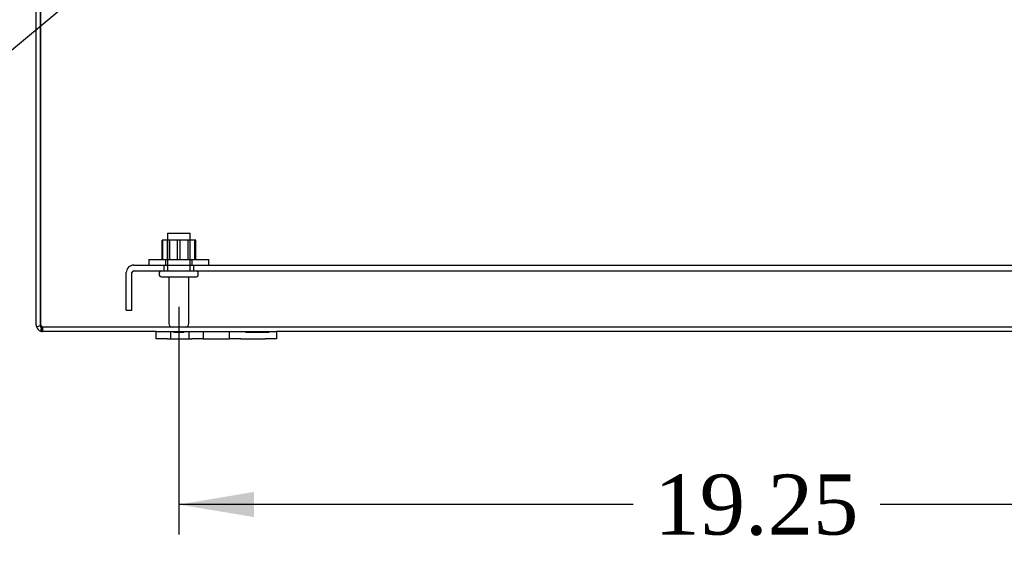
# Model space of a CAD drawing. Header units: inches. Extents: x 1 to 240, y -1 to 159.
# Tile 2 of 65: x 58 to 74, y 15 to 24. Entities that reach past the tile are written whole.
import ezdxf
from ezdxf import colors
from ezdxf.entities.mleader import LeaderData, LeaderLine
from ezdxf.enums import TextEntityAlignment as Align
from ezdxf.lldxf.tags import DXFTag
from ezdxf.math import Vec2, Vec3

# ---------------------------------------------------------------- set-up
doc = ezdxf.new("R2010")
doc.units = ezdxf.units.IN
doc.header["$MEASUREMENT"] = 0
for name, color, linetype in [('COM40679', 7, 'Continuous'), ('COM70726-4', 7, 'Continuous'), ('Default', 7, 'Continuous'), ('FET07720', 7, 'Continuous'), ('NTS166105', 7, 'Continuous'), ('STD26089', 7, 'Continuous'), ('WAF25059', 7, 'Continuous')]:
    doc.layers.add(name, color=color, linetype=linetype)
doc.styles.add('SEACAD_Times_New_Roman', font='times.ttf')
tags = doc.linetypes.add('HIDDEN2', pattern=[0.1875, 0.125, -0.0625]).pattern_tags.tags
tags[6:7] = [DXFTag(74, 4), DXFTag(75, 0), DXFTag(340, '0'), DXFTag(46, 0.0), DXFTag(50, 0.0), DXFTag(44, 0.0), DXFTag(45, 0.0)]
tags[4:5] = [DXFTag(74, 4), DXFTag(75, 0), DXFTag(340, '0'), DXFTag(46, 0.0), DXFTag(50, 0.0), DXFTag(44, 0.0), DXFTag(45, 0.0)]
doc.dimstyles.new('HAMMOND_(STH_-_240x160)', dxfattribs={"dimtxt": 1, "dimasz": 1.25, "dimexe": 0.5, "dimexo": 0.5, "dimgap": 0.25, "dimtad": 0, "dimtih": 1, "dimtoh": 1, "dimlfac": 0.125, "dimzin": 0, "dimdsep": 46, "dimtxsty": 'SEACAD_Times_New_Roman', "dimblk1": '_SE_FILLED', "dimblk2": '_SE_FILLED', "dimsah": 1, "dimcen": 0.5, "dimadec": 0, "dimazin": 0, "dimtfac": 0.8, "dimtofl": 0, "dimtmove": 0, "dimatfit": 3, "dimfxl": 1, "dimtolj": 1, "dimtzin": 0, "dimarcsym": 0})

# ---------------------------------------------------------------- blocks, each defined once
blk = doc.blocks.new('SE8')
at = {"layer": 'COM40679', "color": 7, "linetype": 'HIDDEN2'}
for p, q in [((59.426, 19.936), (80.176, 19.936)), ((59.426, 19.841), (80.176, 19.841)), ((59.926, 19.936), (59.926, 19.841)), ((60.426, 19.841), (60.426, 19.936)), ((59.301, 19.186), (59.301, 19.811)), ((59.396, 19.186), (59.396, 19.811)), ((59.301, 19.186), (59.396, 19.186))]:
    blk.add_line(p, q, dxfattribs=at)
for radius in [0.125, 0.03]:
    blk.add_arc((59.426, 19.811), radius, 90, 180, dxfattribs=at)
at = {"layer": 'COM70726-4', "color": 7, "linetype": 'Continuous'}
for p, q in [((57.801, 18.94), (57.801, 28.691)), ((57.873, 18.94), (57.873, 28.691)), ((57.873, 28.691), (57.873, 18.94)), ((57.806, 18.908), (57.873, 18.929)), ((57.873, 18.929), (57.873, 18.94)), ((57.873, 18.94), (57.873, 18.908)), ((59.801, 18.832), (57.909, 18.832)), ((77.801, 18.832), (61.801, 18.832))]:
    blk.add_line(p, q, dxfattribs=at)
at = {"layer": 'COM70726-4', "color": 7, "linetype": 'HIDDEN2'}
for p, q in [((57.894, 18.864), (57.894, 18.915)), ((81.693, 18.904), (57.909, 18.904)), ((57.909, 18.904), (57.909, 18.832))]:
    blk.add_line(p, q, dxfattribs=at)
at = {"layer": 'COM70726-4', "color": 7, "linetype": 'Continuous'}
for centre, radius, start, end in [((57.909, 18.94), 0.108, 180, 197.1113), ((57.909, 18.94), 0.108, 197.1113, 251.8777), ((58.671, 18.715), 0.804, 167.2507, 171.2208), ((58.668, 18.715), 0.802, 167.2036, 171.1938), ((57.909, 18.94), 0.108, 251.8777, 270)]:
    blk.add_arc(centre, radius, start, end, dxfattribs=at)
at = {"layer": 'COM70726-4', "color": 7, "linetype": 'HIDDEN2'}
for centre, radius, start, end in [((57.909, 18.94), 0.036, 180, 197.8112), ((57.909, 18.94), 0.036, 197.8112, 238.1143), ((58.668, 18.715), 0.802, 169.5304, 171.1938), ((58.671, 18.715), 0.804, 169.5785, 171.2208), ((58.671, 18.715), 0.804, 165.9807, 167.2507), ((58.668, 18.715), 0.802, 165.9388, 167.2036), ((57.909, 18.94), 0.036, 238.1143, 270)]:
    blk.add_arc(centre, radius, start, end, dxfattribs=at)
for major_axis, start_param, end_param in [((0, -0.036), 4.712389, 5.023252), ((0, 0.036), 2.585083, 3.141593)]:
    blk.add_ellipse((57.909, 18.94), major_axis=major_axis, ratio=0.996907, start_param=start_param, end_param=end_param, dxfattribs=at)
at = {"layer": 'COM70726-4', "color": 7, "linetype": 'Continuous'}
blk.add_ellipse((57.909, 18.94), major_axis=(0, 0.108), ratio=0.996907, start_param=2.825298, end_param=3.141593, dxfattribs=at)
blk.add_open_spline([(57.876, 18.837), (57.879, 18.838), (57.882, 18.84), (57.887, 18.843), (57.889, 18.845), (57.891, 18.85), (57.892, 18.852), (57.894, 18.858), (57.894, 18.861), (57.894, 18.872), (57.892, 18.879), (57.887, 18.891), (57.885, 18.895), (57.88, 18.902), (57.877, 18.906), (57.873, 18.908)], degree=3, knots=[0, 0, 0, 0, 0.125, 0.125, 0.25, 0.25, 0.375, 0.375, 0.5, 0.5, 0.75, 0.75, 0.875, 0.875, 1, 1, 1, 1], dxfattribs=at)
at = {"layer": 'COM70726-4', "color": 7, "linetype": 'HIDDEN2'}
blk.add_open_spline([(57.89, 18.91), (57.892, 18.911), (57.894, 18.912), (57.894, 18.916), (57.894, 18.917), (57.892, 18.919), (57.891, 18.92), (57.889, 18.923), (57.886, 18.925), (57.881, 18.927), (57.878, 18.928), (57.875, 18.929)], degree=3, knots=[0, 0, 0, 0, 0.25, 0.25, 0.375, 0.375, 0.5, 0.5, 0.75, 0.75, 1, 1, 1, 1], dxfattribs=at)
at = {"layer": 'FET07720', "color": 7, "linetype": 'Continuous'}
for p, q in [((59.801, 18.832), (59.989, 18.832)), ((59.801, 18.707), (59.801, 18.832)), ((59.989, 18.707), (59.801, 18.707)), ((59.989, 18.832), (60.395, 18.832)), ((59.989, 18.707), (60.395, 18.707)), ((60.395, 18.832), (60.583, 18.832)), ((60.583, 18.707), (60.395, 18.707)), ((60.583, 18.832), (60.801, 18.832)), ((60.583, 18.832), (60.583, 18.707)), ((60.583, 18.707), (60.801, 18.707)), ((60.801, 18.832), (60.801, 18.832)), ((60.801, 18.832), (61.019, 18.832)), ((60.801, 18.707), (61.019, 18.707)), ((60.801, 18.707), (60.801, 18.707)), ((61.019, 18.832), (61.207, 18.832)), ((61.019, 18.707), (61.019, 18.832)), ((61.207, 18.707), (61.019, 18.707)), ((61.207, 18.832), (61.614, 18.832)), ((61.207, 18.707), (61.614, 18.707)), ((61.614, 18.832), (61.801, 18.832)), ((61.801, 18.707), (61.614, 18.707)), ((61.801, 18.832), (61.801, 18.707))]:
    blk.add_line(p, q, dxfattribs=at)
at = {"layer": 'FET07720', "color": 7, "linetype": 'HIDDEN2'}
for p, q in [((60.036, 18.832), (60.036, 18.707)), ((60.091, 18.812), (60.091, 18.832)), ((60.207, 18.812), (60.091, 18.812)), ((60.12, 18.812), (60.12, 18.832)), ((60.207, 18.812), (60.207, 18.832)), ((60.227, 18.812), (60.207, 18.812)), ((60.21, 18.812), (60.21, 18.832)), ((60.227, 18.812), (60.227, 18.832)), ((60.262, 18.812), (60.227, 18.812)), ((60.262, 18.812), (60.262, 18.832)), ((60.348, 18.707), (60.348, 18.832)), ((60.583, 18.832), (60.583, 18.707)), ((61.02, 18.707), (61.02, 18.832)), ((61.291, 18.812), (61.291, 18.832)), ((61.4, 18.812), (61.291, 18.812)), ((61.356, 18.812), (61.356, 18.832)), ((61.4, 18.812), (61.4, 18.832)), ((61.445, 18.812), (61.4, 18.812)), ((61.414, 18.812), (61.414, 18.832)), ((61.445, 18.812), (61.445, 18.832)), ((61.554, 18.812), (61.445, 18.812)), ((61.454, 18.812), (61.454, 18.832)), ((61.514, 18.812), (61.514, 18.832)), ((61.523, 18.812), (61.523, 18.832)), ((61.554, 18.812), (61.554, 18.832)), ((61.676, 18.812), (61.554, 18.812)), ((61.568, 18.812), (61.568, 18.832)), ((61.612, 18.812), (61.612, 18.832)), ((61.676, 18.812), (61.676, 18.832))]:
    blk.add_line(p, q, dxfattribs=at)
at = {"layer": 'NTS166105', "color": 7, "linetype": 'HIDDEN2'}
for p, q in [((59.911, 20.352), (59.898, 20.352)), ((59.898, 20.032), (59.898, 20.352)), ((60.199, 20.352), (59.911, 20.352)), ((59.911, 20.032), (59.911, 20.352)), ((59.989, 20.032), (59.989, 20.352)), ((60.023, 20.352), (60.023, 20.032)), ((60.156, 20.032), (60.156, 20.352)), ((60.457, 20.352), (60.199, 20.352)), ((60.199, 20.032), (60.199, 20.352)), ((60.33, 20.032), (60.33, 20.352)), ((60.364, 20.032), (60.364, 20.352)), ((60.442, 20.032), (60.442, 20.352)), ((60.457, 20.032), (60.457, 20.352))]:
    blk.add_line(p, q, dxfattribs=at)
at = {"layer": 'STD26089', "color": 7, "linetype": 'HIDDEN2'}
for p, q in [((59.989, 20.466), (60.364, 20.466)), ((59.989, 20.466), (59.989, 19.841)), ((60.364, 19.841), (60.364, 20.466)), ((59.851, 19.811), (59.851, 19.771)), ((59.881, 19.741), (60.471, 19.741)), ((60.01, 19.741), (60.01, 18.964)), ((60.342, 18.964), (60.342, 19.741)), ((60.501, 19.771), (60.501, 19.811))]:
    blk.add_line(p, q, dxfattribs=at)
for centre, radius, start, end in [((59.881, 19.811), 0.03, 90, 180), ((60.471, 19.811), 0.03, 0, 90), ((59.881, 19.771), 0.03, 180, 270), ((60.471, 19.771), 0.03, 270, 0), ((60.07, 18.964), 0.06, 180, 270), ((60.282, 18.964), 0.06, 270, 0)]:
    blk.add_arc(centre, radius, start, end, dxfattribs=at)
at = {"layer": 'WAF25059', "color": 7, "linetype": 'HIDDEN2'}
for p, q in [((59.676, 20.032), (60.676, 20.032)), ((59.676, 20.032), (59.676, 19.936)), ((59.954, 20.032), (59.954, 19.936)), ((60.399, 19.936), (60.399, 20.032)), ((60.676, 19.936), (60.676, 20.032))]:
    blk.add_line(p, q, dxfattribs=at)
blk = doc.blocks.new('DMBLK2325')
at = {"layer": 'Default', "linetype": 'Continuous'}
for points in [[(61.426, 15.743), (61.426, 16.16), (60.176, 15.951)], [(78.176, 15.743), (79.426, 15.951), (78.176, 16.16)]]:
    blk.add_hatch(color=7, dxfattribs=at).paths.add_polyline_path(points)
at = {"layer": 'Default', "color": 7, "linetype": 'Continuous'}
for p, q in [((60.176, 19.241), (60.176, 15.451)), ((79.426, 19.241), (79.426, 15.451)), ((67.745, 15.951), (60.176, 15.951)), ((79.426, 15.951), (71.858, 15.951))]:
    blk.add_line(p, q, dxfattribs=at)
at = {"layer": 'Default', "color": 7, "linetype": 'Continuous', "style": 'SEACAD_Times_New_Roman'}
blk.add_text('19.25', height=1, dxfattribs=at).set_placement((68.095, 16.451), align=Align.TOP_LEFT)
blk = doc.blocks.new('_SE_FILLED')
at = {"color": 0}
blk.add_line((0, 0), (-1, 0), dxfattribs=at)
blk.add_solid([(0, 0), (-1, -0.1665), (-1, 0.1665), (0, 0)], dxfattribs=at)

msp = doc.modelspace()

# ---------------------------------------------------------------- block references
at = {"layer": 'Default'}
msp.add_blockref('SE8', (0, 0), dxfattribs=at)

# ---------------------------------------------------------------- dimensions: what is measured, and where the dimension line sits
at = {"layer": 'Default', "color": 7, "linetype": 'Continuous'}
dim = msp.add_linear_dim(base=(60.176, 15.951), p1=(79.426, 19.741), p2=(60.176, 19.741), text='\\A1;<>', dimstyle='HAMMOND_(STH_-_240x160)', override={"dimlfac": 1}, dxfattribs=at)
dim.commit()
dim.dimension.update_dxf_attribs({"geometry": 'DMBLK2325', "text_midpoint": (69.801, 15.951), "dimtype": 160})

# ---------------------------------------------------------------- leaders
ml = msp.add_multileader_mtext('Standard', dxfattribs=at)
ml.set_content('{\\pxsm0.9;\\fTimes New Roman|b0||i0||c0|p34;\\W1.;GROUND STUD\\PBODY\\P}', color=7)
ml.set_leader_properties()
ml.build(insert=Vec2(0, 0))
ml.multileader.update_dxf_attribs({"dogleg_length": 0, "arrow_head_size": 1.25})
ctx = ml.context
ctx.base_point, ctx.char_height, ctx.arrow_head_size, ctx.landing_gap_size = Vec3(45.836, 22.537), 1, 1.25, 0.35
ctx.text_align_type = 1
notes = []
notes.append((ctx, [(0, (1, 1, 0), (56.717, 22.947), (-1, 0), 0, [(0, [(61.102, 26.608)], 0, [])])]))
ctx.mtext.insert, ctx.mtext.alignment = Vec3(51.147, 23.458), 2
for ctx, leaders in notes:
    for number, flags, end, landing, length, lines in leaders:
        leader = LeaderData()
        leader.index, (leader.has_last_leader_line, leader.has_dogleg_vector, leader.attachment_direction) = number, flags
        leader.last_leader_point, leader.dogleg_vector, leader.dogleg_length = Vec3(end), Vec3(landing), length
        for number, points, colour, breaks in lines:
            line = LeaderLine()
            line.index, line.vertices, line.color, line.breaks = number, Vec3.list(points), colors.encode_raw_color(colour), breaks
            leader.lines.append(line)
        ctx.leaders.append(leader)

doc.saveas('drawing.dxf')
